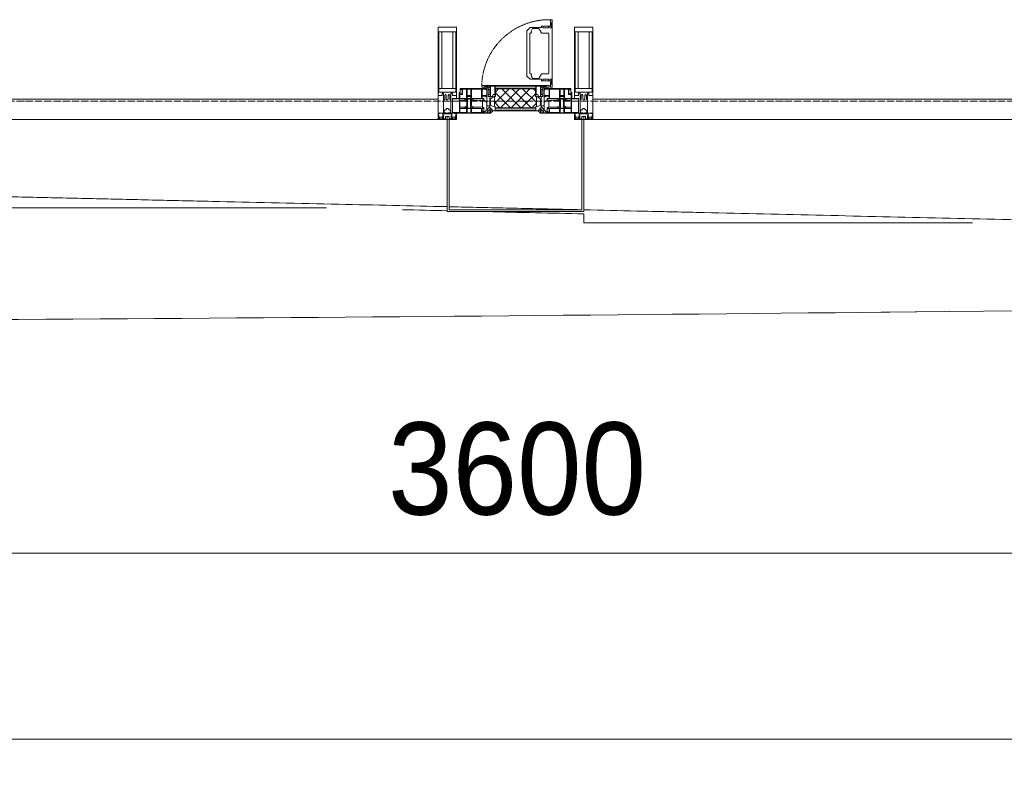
# Model space of a CAD drawing. Header units: millimetres. Extents: x 5617 to 101473, y 7718 to 212653.
# Tile 4 of 66: x 36286 to 38955, y 13599 to 15621. Entities that reach past the tile are written whole.
import ezdxf

# ---------------------------------------------------------------- set-up
doc = ezdxf.new("R2010")
doc.units = ezdxf.units.MM
doc.linetypes.add('-D1-02х01', pattern=[3, 2, -1])
doc.linetypes.add('ADSK_Линия сетки', pattern=[25, 20, -2.5, 0, -2.5])
for name, color, linetype, lineweight in [('Импосты витража', 7, 'Continuous', 18), ('Колонны', 7, 'Continuous', 18), ('Окна', 7, 'Continuous', 18), ('Оси', 7, 'Continuous', 9), ('Панели витража', 7, 'Continuous', 18), ('Размеры', 7, 'Continuous', 9), ('Размеры-100', 7, 'Continuous', 9), ('Форма', 7, 'Continuous', 18), ('Формообразующий элемент-перекрытие', 7, 'Continuous', 18), ('Элементы узлов', 7, 'Continuous', 18)]:
    doc.layers.add(name, color=color, linetype=linetype, lineweight=lineweight)
doc.styles.add('Arial', font='arial.ttf', dxfattribs={"width": 0.9, "height": 250})
doc.dimstyles.new('Основной_2_5_мм', dxfattribs={"dimscale": 304.8, "dimtxt": 255.06485, "dimasz": 0.463911, "dimexe": 0.492126, "dimexo": 0.492126, "dimgap": 0.098425, "dimtad": 1, "dimdec": 0, "dimdsep": 46, "dimtxsty": 'Arial', "dimblk1": 'OBLIQUE', "dimblk2": 'OBLIQUE', "dimsah": 1, "dimcen": 0.09, "dimdle": 0.492126, "dimazin": 2, "dimtfac": 1, "dimtdec": 4, "dimtix": 1, "dimtmove": 0, "dimatfit": 3, "dimfxl": 1, "dimtvp": 1, "dimtolj": 1, "dimtzin": 0, "dimlwd": 20, "dimlwe": 20, "dimarcsym": 2})

# ---------------------------------------------------------------- blocks, each defined once
blk = doc.blocks.new('System Panel - A_PAN_Glass-7508020-МКСС_К4_L19_64_800_')
at = {"layer": 'Панели витража', "color": 253, "lineweight": 5, "true_color": 0xaaaaaa}
for p, q in [((656.25, 55), (-656.25, 55)), ((-656.25, 55), (-656.25, 0)), ((656.25, 0), (656.25, 55)), ((-656.25, 0), (656.25, 0))]:
    blk.add_line(p, q, dxfattribs=at)
blk = doc.blocks.new('A_PAN_Створка - 383мм-V52-МКСС_К4_L19_64_800_')
at = {"layer": 'Панели витража', "lineweight": 5}
h = blk.add_hatch(dxfattribs=at)
h.set_pattern_fill('FP_7', color=256, style=0, pattern_type=2)
h.set_pattern_definition([(45, (-113350, -15350), (-14.1421356, 14.1421356), []), (135, (-113350, -15350), (-14.1421356, -14.1421356), [])])
h.paths.add_polyline_path([(-54.5, 31.8), (54.5, 31.8), (54.9, 34.1), (57.2, 36.4), (57.2, 60.8), (54.6, 63.4), (53.6, 82.7), (-54.6, 81.8), (-54.6, 63.4), (-57.2, 60.8), (-57.2, 36.4), (-54.9, 34.1)])
at = {"layer": 'Окна', "lineweight": 5}
for p, q in [((95.1, 270.5), (95.1, 252.9)), ((99.6, 270.5), (95.1, 270.5)), ((99.6, 270.5), (99.6, 87.5)), ((39.7, 249), (31.1, 240.4)), ((31.1, 117.6), (31.1, 240.4)), ((70.1, 249), (39.7, 249)), ((45, 244.7), (42.3, 239.8)), ((45.9, 246.8), (45, 244.7)), ((63.3, 246.8), (45.9, 246.8)), ((64.1, 245), (63.3, 246.8)), ((64.1, 245), (66.7, 241)), ((66.7, 241), (68.6, 239.7)), ((70.1, 252.9), (70.1, 249)), ((95.1, 252.9), (70.1, 252.9)), ((74.1, 248.4), (74.1, 252.9)), ((89.1, 248.4), (74.1, 248.4)), ((89.1, 252.9), (89.1, 248.4)), ((93.1, 248.4), (93.1, 252.9)), ((97.9, 248.4), (93.1, 248.4)), ((97.9, 262.4), (95.1, 262.4)), ((97.9, 262.4), (97.9, 248.4)), ((41.4, 234.2), (39.1, 233.8)), ((39.1, 179), (39.1, 233.8)), ((41.4, 234.2), (43.5, 236.3)), ((42.3, 239.8), (43.5, 236.3)), ((68.6, 239.7), (68.6, 236.4)), ((68.6, 236.4), (71.1, 233.9)), ((71.1, 233.9), (89.5, 233.9)), ((89.5, 233.9), (90.6, 232.8)), ((90.6, 125.2), (90.6, 232.8)), ((39.1, 179), (39.1, 124.2)), ((39.7, 109), (31.1, 117.6)), ((41.4, 123.8), (39.1, 124.2)), ((70.1, 109), (39.7, 109)), ((41.4, 123.8), (43.5, 121.7)), ((42.3, 118.2), (43.5, 121.7)), ((45, 113.3), (42.3, 118.2)), ((45.9, 111.2), (45, 113.3)), ((63.3, 111.2), (45.9, 111.2)), ((64.1, 113), (63.3, 111.2)), ((64.1, 113), (66.7, 117)), ((66.7, 117), (68.6, 118.3)), ((68.6, 121.6), (71.1, 124.1)), ((68.6, 118.3), (68.6, 121.6)), ((70.1, 105.1), (70.1, 109)), ((71.1, 124.1), (89.5, 124.1)), ((74.1, 109.6), (74.1, 105.1)), ((89.1, 109.6), (74.1, 109.6)), ((89.1, 105.1), (89.1, 109.6)), ((89.5, 124.1), (90.6, 125.2)), ((93.1, 109.6), (93.1, 105.1)), ((97.9, 109.6), (93.1, 109.6)), ((97.9, 95.6), (97.9, 109.6)), ((-150, 84), (-78, 84)), ((-150, 73.5), (-150, 84)), ((-91.5, 92), (91.5, 92)), ((-91.5, 87.5), (-91.5, 92)), ((-73.9, 87.5), (-91.5, 87.5)), ((-78, 84), (-78, 23.5)), ((-73.9, 62.5), (-73.9, 87.5)), ((95.1, 105.1), (70.1, 105.1)), ((73.9, 87.5), (73.9, 62.5)), ((91.5, 87.5), (73.9, 87.5)), ((78, 84), (150, 84)), ((78, 23.5), (78, 84)), ((91.5, 92), (91.5, 87.5)), ((95.1, 87.5), (95.1, 105.1)), ((97.9, 95.6), (95.1, 95.6)), ((99.6, 87.5), (95.1, 87.5)), ((150, 84), (150, 73.5)), ((-171, 57), (-156, 57)), ((-171, 17), (-171, 57)), ((-153, 73.5), (-150, 73.5)), ((-153, 60), (-153, 73.5)), ((-70, 62.5), (-73.9, 62.5)), ((-70, 32.1), (-70, 62.5)), ((70, 62.5), (70, 32.1)), ((73.9, 62.5), (70, 62.5)), ((150, 73.5), (153, 73.5)), ((153, 73.5), (153, 60)), ((156, 57), (171, 57)), ((171, 57), (171, 17)), ((-61.4, 23.5), (-70, 32.1)), ((-67.9, 23.5), (-64.6, 26.8)), ((-64.6, 26.8), (-61.4, 23.5)), ((70, 32.1), (61.4, 23.5)), ((61.4, 23.5), (64.6, 26.8)), ((64.6, 26.8), (67.9, 23.5)), ((-67.9, 17), (-171, 17)), ((-78, 23.5), (-67.9, 23.5)), ((-67.9, 17), (-67.9, 23.5)), ((-61.4, 23.5), (-67.9, 17)), ((61.4, 23.5), (-61.4, 23.5)), ((67.9, 17), (61.4, 23.5)), ((67.9, 23.5), (67.9, 17)), ((67.9, 23.5), (78, 23.5)), ((171, 17), (67.9, 17))]:
    blk.add_line(p, q, dxfattribs=at)
at = {"layer": 'Окна', "color": 253, "lineweight": 5, "true_color": 0xaaaaaa}
for p, q in [((-148.5, 82.5), (-132.4, 82.5)), ((-148.5, 81), (-148.5, 82.5)), ((-143.5, 81), (-148.5, 81)), ((-143.5, 68), (-143.5, 81)), ((-132.4, 56.6), (-132.4, 82.5)), ((-131, 82.5), (-120.8, 82.5)), ((-131, 82.5), (-131, 64.6)), ((-120.8, 82.5), (-120.8, 64.6)), ((-119.3, 82.5), (-92.5, 82.5)), ((-119.3, 56.6), (-119.3, 82.5)), ((-92.5, 56.6), (-92.5, 82.5)), ((-90.8, 82.5), (-79.5, 82.5)), ((-90.8, 64.6), (-90.8, 82.5)), ((-85, 84), (-85, 87.5)), ((-85, 87.5), (-78, 87.5)), ((-78, 84), (-85, 84)), ((-79.5, 82.5), (-79.5, 80.6)), ((-79.5, 80.6), (-78, 80.6)), ((-78, 87.5), (-78, 84)), ((78, 87.5), (78, 84)), ((85, 87.5), (78, 87.5)), ((78, 84), (85, 84)), ((79.5, 80.6), (78, 80.6)), ((90.8, 82.5), (79.5, 82.5)), ((79.5, 82.5), (79.5, 80.6)), ((85, 84), (85, 87.5)), ((90.8, 64.6), (90.8, 82.5)), ((119.3, 82.5), (92.5, 82.5)), ((92.5, 56.6), (92.5, 82.5)), ((119.3, 56.6), (119.3, 82.5)), ((120.8, 82.5), (120.8, 64.6)), ((131, 82.5), (120.8, 82.5)), ((131, 82.5), (131, 64.6)), ((132.4, 56.6), (132.4, 82.5)), ((148.5, 82.5), (132.4, 82.5)), ((143.5, 81), (148.5, 81)), ((143.5, 68), (143.5, 81)), ((148.5, 81), (148.5, 82.5)), ((-171, 55.5), (-152, 55.5)), ((-152, 20), (-152, 73.5)), ((-150.5, 69.5), (-150.5, 73.5)), ((-145, 69.5), (-150.5, 69.5)), ((-150.5, 33.6), (-150.5, 68)), ((-150.5, 68), (-143.5, 68)), ((-150.5, 56.6), (-132.4, 56.6)), ((-145, 69.5), (-145, 79.5)), ((-137.2, 54.8), (-135.8, 50.8)), ((-132.5, 54.8), (-137.2, 54.8)), ((-132.5, 53.8), (-133.4, 52)), ((-132.5, 53.8), (-132.5, 54.8)), ((-131, 64.6), (-120.8, 64.6)), ((-131, 56.5), (-131, 62.6)), ((-120.8, 62.6), (-131, 62.6)), ((-131, 56.5), (-120.8, 56.5)), ((-131, 55.1), (-131, 52.7)), ((-120.8, 55.1), (-131, 55.1)), ((-120.8, 56.5), (-120.8, 62.6)), ((-120.8, 55.1), (-120.8, 52.7)), ((-92.5, 56.6), (-119.3, 56.6)), ((-119.3, 54.8), (-114.6, 54.8)), ((-119.3, 53.8), (-119.3, 54.8)), ((-119.3, 53.8), (-118.4, 52)), ((-114.6, 54.8), (-115.9, 50.8)), ((-80.1, 64.6), (-90.8, 64.6)), ((-90.8, 62.7), (-90.8, 56.6)), ((-80.4, 62.7), (-90.8, 62.7)), ((-90.8, 56.6), (-85.9, 56.6)), ((-89.9, 52.2), (-88.6, 53.5)), ((-85.9, 53.5), (-88.6, 53.5)), ((-85.9, 56.6), (-85.9, 53.5)), ((-85.9, 53.5), (-78, 45.6)), ((-80.4, 61.1), (-80.4, 62.7)), ((-78, 61.1), (-80.4, 61.1)), ((-80.1, 66.1), (-80.1, 64.6)), ((-78, 66.1), (-80.1, 66.1)), ((-78, 66.1), (-78, 61.1)), ((78, 66.1), (78, 61.1)), ((78, 66.1), (80.1, 66.1)), ((78, 61.1), (80.4, 61.1)), ((85.9, 53.5), (78, 45.6)), ((80.1, 66.1), (80.1, 64.6)), ((80.1, 64.6), (90.8, 64.6)), ((80.4, 62.7), (90.8, 62.7)), ((80.4, 61.1), (80.4, 62.7)), ((85.9, 56.6), (85.9, 53.5)), ((90.8, 56.6), (85.9, 56.6)), ((85.9, 53.5), (88.6, 53.5)), ((89.9, 52.2), (88.6, 53.5)), ((90.8, 62.7), (90.8, 56.6)), ((92.5, 56.6), (119.3, 56.6)), ((114.6, 54.8), (115.9, 50.8)), ((119.3, 54.8), (114.6, 54.8)), ((119.3, 53.8), (118.4, 52)), ((119.3, 53.8), (119.3, 54.8)), ((131, 64.6), (120.8, 64.6)), ((120.8, 56.5), (120.8, 62.6)), ((120.8, 62.6), (131, 62.6)), ((131, 56.5), (120.8, 56.5)), ((120.8, 55.1), (120.8, 52.7)), ((120.8, 55.1), (131, 55.1)), ((131, 56.5), (131, 62.6)), ((131, 55.1), (131, 52.7)), ((150.5, 56.6), (132.4, 56.6)), ((132.5, 54.8), (137.2, 54.8)), ((132.5, 53.8), (132.5, 54.8)), ((132.5, 53.8), (133.4, 52)), ((137.2, 54.8), (135.8, 50.8)), ((150.5, 68), (143.5, 68)), ((145, 69.5), (145, 79.5)), ((145, 69.5), (150.5, 69.5)), ((150.5, 69.5), (150.5, 73.5)), ((150.5, 33.6), (150.5, 68)), ((152, 20), (152, 73.5)), ((171, 55.5), (152, 55.5)), ((-136.4, 52.4), (-150.5, 52.4)), ((-136.3, 33.6), (-150.5, 33.6)), ((-150.5, 29.4), (-132.4, 29.4)), ((-150.5, 17), (-150.5, 29.4)), ((-137.2, 31), (-135.8, 35)), ((-132.5, 31), (-137.2, 31)), ((-132.1, 49), (-135.8, 50.8)), ((-132.1, 36.8), (-135.8, 35)), ((-133.4, 52), (-130.1, 50.4)), ((-133.4, 33.7), (-130.1, 35.3)), ((-132.5, 31.9), (-133.4, 33.7)), ((-132.5, 31.9), (-132.5, 31)), ((-132.4, 29.4), (-132.4, 18.6)), ((-132.1, 49), (-132.1, 36.8)), ((-129.4, 51.1), (-131, 52.7)), ((-129.4, 34.6), (-131, 33)), ((-131, 30.9), (-131, 33)), ((-120.8, 30.9), (-131, 30.9)), ((-131, 29.5), (-120.8, 29.5)), ((-131, 18.2), (-131, 29.5)), ((-130.1, 50.4), (-129.4, 51.1)), ((-130.1, 35.3), (-130.1, 50.4)), ((-130.1, 35.3), (-129.4, 34.6)), ((-122.4, 51.1), (-120.8, 52.7)), ((-121.7, 50.4), (-122.4, 51.1)), ((-121.7, 35.3), (-122.4, 34.6)), ((-122.4, 34.6), (-120.8, 33)), ((-118.4, 52), (-121.7, 50.4)), ((-121.7, 35.3), (-121.7, 50.4)), ((-118.4, 33.7), (-121.7, 35.3)), ((-120.8, 30.9), (-120.8, 33)), ((-120.8, 18.2), (-120.8, 29.5)), ((-119.7, 49), (-115.9, 50.8)), ((-119.7, 49), (-119.7, 36.8)), ((-119.7, 36.8), (-115.9, 35)), ((-119.3, 31.9), (-118.4, 33.7)), ((-119.3, 31.9), (-119.3, 31)), ((-119.3, 31), (-114.6, 31)), ((-92.5, 29.4), (-119.3, 29.4)), ((-119.3, 29.4), (-119.3, 18.6)), ((-114.6, 31), (-115.9, 35)), ((-94.1, 33.5), (-115.4, 33.5)), ((-94.1, 52.5), (-115.3, 52.5)), ((-89.9, 50.9), (-94.1, 52.5)), ((-89.9, 35.1), (-94.1, 33.5)), ((-92.5, 18.6), (-92.5, 29.4)), ((-90.8, 18.5), (-90.8, 29.4)), ((-90.8, 29.4), (-85.9, 29.4)), ((-89.9, 52.2), (-89.9, 50.9)), ((-89.9, 35.1), (-89.9, 50.9)), ((-89.9, 32.5), (-89.9, 35.1)), ((-85.9, 32.5), (-89.9, 32.5)), ((-85.9, 29.4), (-85.9, 32.5)), ((-85.9, 21.9), (-85.9, 29.4)), ((-70, 33.8), (-83.4, 20.4)), ((-78, 45.6), (-78, 36.8)), ((-78, 36.8), (-70, 36.8)), ((-67.2, 29.3), (-73, 23.5)), ((-70, 36.8), (-70, 33.8)), ((-67.9, 23.5), (-64.6, 26.8)), ((-64.6, 26.8), (-67.2, 29.3)), ((64.6, 26.8), (67.2, 29.3)), ((67.9, 23.5), (64.6, 26.8)), ((67.2, 29.3), (73, 23.5)), ((70, 36.8), (70, 33.8)), ((78, 36.8), (70, 36.8)), ((70, 33.8), (83.4, 20.4)), ((78, 45.6), (78, 36.8)), ((85.9, 32.5), (89.9, 32.5)), ((85.9, 29.4), (85.9, 32.5)), ((85.9, 21.9), (85.9, 29.4)), ((90.8, 29.4), (85.9, 29.4)), ((89.9, 50.9), (94.1, 52.5)), ((89.9, 52.2), (89.9, 50.9)), ((89.9, 35.1), (89.9, 50.9)), ((89.9, 35.1), (94.1, 33.5)), ((89.9, 32.5), (89.9, 35.1)), ((90.8, 18.5), (90.8, 29.4)), ((92.5, 18.6), (92.5, 29.4)), ((92.5, 29.4), (119.3, 29.4)), ((94.1, 52.5), (115.3, 52.5)), ((94.1, 33.5), (115.4, 33.5)), ((114.6, 31), (115.9, 35)), ((119.3, 31), (114.6, 31)), ((119.7, 49), (115.9, 50.8)), ((119.7, 36.8), (115.9, 35)), ((118.4, 52), (121.7, 50.4)), ((118.4, 33.7), (121.7, 35.3)), ((119.3, 31.9), (118.4, 33.7)), ((119.3, 31.9), (119.3, 31)), ((119.3, 29.4), (119.3, 18.6)), ((119.7, 49), (119.7, 36.8)), ((122.4, 51.1), (120.8, 52.7)), ((122.4, 34.6), (120.8, 33)), ((120.8, 30.9), (120.8, 33)), ((120.8, 30.9), (131, 30.9)), ((120.8, 18.2), (120.8, 29.5)), ((131, 29.5), (120.8, 29.5)), ((121.7, 50.4), (122.4, 51.1)), ((121.7, 35.3), (121.7, 50.4)), ((121.7, 35.3), (122.4, 34.6)), ((129.4, 51.1), (131, 52.7)), ((130.1, 50.4), (129.4, 51.1)), ((130.1, 35.3), (129.4, 34.6)), ((129.4, 34.6), (131, 33)), ((133.4, 52), (130.1, 50.4)), ((130.1, 35.3), (130.1, 50.4)), ((133.4, 33.7), (130.1, 35.3)), ((131, 30.9), (131, 33)), ((131, 18.2), (131, 29.5)), ((132.1, 49), (135.8, 50.8)), ((132.1, 49), (132.1, 36.8)), ((132.1, 36.8), (135.8, 35)), ((150.5, 29.4), (132.4, 29.4)), ((132.4, 29.4), (132.4, 18.6)), ((132.5, 31.9), (133.4, 33.7)), ((132.5, 31.9), (132.5, 31)), ((132.5, 31), (137.2, 31)), ((137.2, 31), (135.8, 35)), ((136.3, 33.6), (150.5, 33.6)), ((136.4, 52.4), (150.5, 52.4)), ((150.5, 17), (150.5, 29.4)), ((-171, 18.5), (-153.5, 18.5)), ((-153.5, 18.5), (-152, 20)), ((-132.4, 18.6), (-150.5, 18.6)), ((-120.8, 18.2), (-131, 18.2)), ((-119.3, 18.6), (-92.5, 18.6)), ((-87.3, 18.5), (-90.8, 18.5)), ((-87.3, 21.9), (-85.9, 21.9)), ((-87.3, 20.4), (-87.3, 21.9)), ((-87.3, 20.4), (-87.3, 18.5)), ((-84.8, 20.4), (-87.3, 20.4)), ((-85.9, 18.2), (-85.9, 20.4)), ((-75.9, 18.2), (-85.9, 18.2)), ((-83.4, 20.4), (-84.8, 20.4)), ((-75.9, 23.5), (-73, 23.5)), ((-75.9, 21.5), (-75.9, 23.5)), ((-75.9, 21.5), (-75.9, 18.2)), ((-74.9, 21.5), (-75.9, 21.5)), ((-74.9, 17.9), (-74.9, 21.5)), ((-68.9, 17.9), (-74.9, 17.9)), ((-68.9, 21.5), (-68.9, 17.9)), ((-67.9, 21.5), (-68.9, 21.5)), ((-67.9, 21.5), (-67.9, 23.5)), ((67.9, 21.5), (67.9, 23.5)), ((67.9, 21.5), (68.9, 21.5)), ((68.9, 21.5), (68.9, 17.9)), ((68.9, 17.9), (74.9, 17.9)), ((75.9, 23.5), (73, 23.5)), ((74.9, 21.5), (75.9, 21.5)), ((74.9, 17.9), (74.9, 21.5)), ((75.9, 21.5), (75.9, 23.5)), ((75.9, 21.5), (75.9, 18.2)), ((75.9, 18.2), (85.9, 18.2)), ((83.4, 20.4), (84.8, 20.4)), ((84.8, 20.4), (87.3, 20.4)), ((87.3, 21.9), (85.9, 21.9)), ((85.9, 18.2), (85.9, 20.4)), ((87.3, 20.4), (87.3, 21.9)), ((87.3, 20.4), (87.3, 18.5)), ((87.3, 18.5), (90.8, 18.5)), ((119.3, 18.6), (92.5, 18.6)), ((120.8, 18.2), (131, 18.2)), ((132.4, 18.6), (150.5, 18.6)), ((153.5, 18.5), (152, 20)), ((171, 18.5), (153.5, 18.5))]:
    blk.add_line(p, q, dxfattribs=at)
at = {"layer": 'Окна', "linetype": '-D1-02х01', "lineweight": 5}
blk.add_arc((91.4, 87.5), 183, 88.8555, 178.5909, dxfattribs=at)
at = {"layer": 'Окна', "lineweight": 5}
for centre, start, end in [((-156, 60), 270, 360), ((156, 60), 180, 270)]:
    blk.add_arc(centre, 3, start, end, dxfattribs=at)
at = {"layer": 'Элементы узлов', "color": 253, "lineweight": 5, "true_color": 0xaaaaaa}
for p, q in [((-91.5, 92), (-91.5, 87.5)), ((-91.5, 92), (91.5, 92)), ((-91.5, 87.5), (-73.9, 87.5)), ((-83.4, 90.3), (-69.4, 90.3)), ((-83.4, 90.3), (-83.4, 87.5)), ((-73.9, 87.5), (-73.9, 62.5)), ((-69.4, 85.5), (-73.9, 85.5)), ((-73.9, 81.5), (-69.4, 81.5)), ((-69.4, 90.3), (-69.4, 85.5)), ((-69.4, 81.5), (-69.4, 66.5)), ((-67.9, 89.3), (-66.9, 90.3)), ((-67.9, 62.5), (-67.9, 89.3)), ((-66.9, 90.3), (-57.4, 90.3)), ((-57.4, 90.3), (-56.4, 89.4)), ((-56.4, 89.4), (-56.4, 67.7)), ((-53.9, 90.3), (-54.9, 89.3)), ((-54.9, 89.3), (-54.9, 85.6)), ((-54.9, 85.6), (-53.9, 84.6)), ((-54.9, 81.9), (-53.8, 83)), ((-54.9, 63.5), (-54.9, 81.9)), ((-53.6, 82.7), (-54.6, 81.8)), ((-54.6, 81.8), (-54.6, 63.4)), ((53.9, 90.3), (-53.9, 90.3)), ((-53.9, 84.6), (53.9, 84.6)), ((53.8, 83), (-53.8, 83)), ((53.6, 82.7), (-53.6, 82.7)), ((54.6, 81.8), (53.6, 82.7)), ((54.9, 81.9), (53.8, 83)), ((53.9, 90.3), (54.9, 89.3)), ((54.9, 85.6), (53.9, 84.6)), ((54.6, 63.4), (54.6, 81.8)), ((54.9, 89.3), (54.9, 85.6)), ((54.9, 63.5), (54.9, 81.9)), ((57.4, 90.3), (56.4, 89.4)), ((56.4, 89.4), (56.4, 67.7)), ((66.9, 90.3), (57.4, 90.3)), ((67.9, 89.3), (66.9, 90.3)), ((67.9, 62.5), (67.9, 89.3)), ((69.4, 90.3), (69.4, 85.5)), ((83.4, 90.3), (69.4, 90.3)), ((69.4, 85.5), (73.9, 85.5)), ((69.4, 81.5), (69.4, 66.5)), ((73.9, 81.5), (69.4, 81.5)), ((91.5, 87.5), (73.9, 87.5)), ((73.9, 87.5), (73.9, 62.5)), ((83.4, 90.3), (83.4, 87.5)), ((91.5, 92), (91.5, 87.5)), ((-69.4, 66.5), (-73.9, 66.5)), ((-73.9, 62.5), (-70, 62.5)), ((-70, 62.5), (-70, 32.1)), ((-61.7, 62.5), (-67.9, 62.5)), ((-66, 56.5), (-67.8, 55.7)), ((-67.8, 55.7), (-67.8, 38.3)), ((-66, 56.5), (-62, 59.1)), ((-62, 59.1), (-60.7, 61)), ((-60.1, 67.7), (-61.7, 64.9)), ((-61.7, 64.9), (-61.7, 62.5)), ((-60.7, 61), (-57.4, 61)), ((-56.4, 67.7), (-60.1, 67.7)), ((-57.4, 61), (-54.9, 63.5)), ((-54.6, 63.4), (-57.2, 60.8)), ((-57.2, 60.8), (-57.2, 36.4)), ((57.2, 60.8), (54.6, 63.4)), ((57.4, 61), (54.9, 63.5)), ((56.4, 67.7), (60.1, 67.7)), ((57.2, 36.4), (57.2, 60.8)), ((60.7, 61), (57.4, 61)), ((60.1, 67.7), (61.7, 64.9)), ((62, 59.1), (60.7, 61)), ((61.7, 64.9), (61.7, 62.5)), ((61.7, 62.5), (67.9, 62.5)), ((66, 56.5), (62, 59.1)), ((66, 56.5), (67.8, 55.7)), ((67.8, 55.7), (67.8, 38.3)), ((69.4, 66.5), (73.9, 66.5)), ((70, 62.5), (70, 32.1)), ((73.9, 62.5), (70, 62.5)), ((-70, 32.1), (-61.4, 23.5)), ((-67.8, 38.3), (-65.7, 37.4)), ((-65.7, 37.4), (-60.8, 34.7)), ((-60.8, 34.7), (-57.3, 35.9)), ((-55.2, 33.8), (-57.3, 35.9)), ((-57.2, 36.4), (-54.9, 34.1)), ((-55.2, 33.8), (-54.8, 31.5)), ((-54.9, 34.1), (-54.5, 31.8)), ((-53.9, 30.5), (-54.9, 29.5)), ((-54.9, 29.5), (-54.9, 25.8)), ((0, 31.5), (-54.8, 31.5)), ((-54.5, 31.8), (54.5, 31.8)), ((53.9, 30.5), (-53.9, 30.5)), ((0, 31.5), (54.8, 31.5)), ((53.9, 30.5), (54.9, 29.5)), ((54.5, 31.8), (54.9, 34.1)), ((55.2, 33.8), (54.8, 31.5)), ((54.9, 34.1), (57.2, 36.4)), ((54.9, 29.5), (54.9, 25.8)), ((55.2, 33.8), (57.3, 35.9)), ((60.8, 34.7), (57.3, 35.9)), ((65.7, 37.4), (60.8, 34.7)), ((70, 32.1), (61.4, 23.5)), ((67.8, 38.3), (65.7, 37.4)), ((61.4, 23.5), (-61.4, 23.5)), ((-54.9, 25.8), (-53.9, 24.8)), ((-53.9, 24.8), (53.9, 24.8)), ((54.9, 25.8), (53.9, 24.8))]:
    blk.add_line(p, q, dxfattribs=at)
blk = doc.blocks.new('Rectangular Mullion - 50Wx250H-2623690-МКСС_К4_L19_64_800_')
at = {"layer": 'Элементы узлов', "color": 253, "lineweight": 5, "true_color": 0xaaaaaa}
for p, q in [((-25, 65.2), (-25, 250)), ((-25, 250), (0, 250)), ((25, 250), (0, 250)), ((25, 65.2), (25, 250)), ((-23, 237.3), (0, 237.3)), ((-23, 237.3), (-23, 73.6)), ((-14.9, 84), (-14.9, 237.3)), ((23, 237.3), (0, 237.3)), ((14.9, 84), (14.9, 237.3)), ((23, 237.3), (23, 73.6)), ((0, 84), (-23, 84)), ((0, 84), (23, 84)), ((-14, 65.2), (-25, 65.2)), ((-0.5, 73.6), (-23, 73.6)), ((-14, 71.3), (-14, 65.2)), ((-10, 71.3), (-14, 71.3)), ((-10, 53), (-10, 71.3)), ((-8.7, 53), (-7, 54.7)), ((-7, 65.2), (-5.9, 67.3)), ((-7, 65.2), (-7, 54.7)), ((-4.1, 67.3), (-5.9, 67.3)), ((-4.1, 67.3), (-2.9, 65.1)), ((-2.9, 65.1), (-2.9, 54.6)), ((-1.3, 53), (-2.9, 54.6)), ((0.5, 73.6), (23, 73.6)), ((1.3, 53), (2.9, 54.6)), ((4.1, 67.3), (2.9, 65.1)), ((2.9, 65.1), (2.9, 54.6)), ((4.1, 67.3), (5.9, 67.3)), ((7, 65.2), (5.9, 67.3)), ((7, 65.2), (7, 54.7)), ((8.7, 53), (7, 54.7)), ((10, 71.3), (14, 71.3)), ((10, 53), (10, 71.3)), ((14, 71.3), (14, 65.2)), ((14, 65.2), (25, 65.2)), ((-8.7, 53), (-10, 53)), ((-10, 53), (-10, 17)), ((-8.5, 23), (-1.5, 30)), ((-1.5, 30), (0, 30)), ((0, 53), (-1.3, 53)), ((0, 53), (1.3, 53)), ((1.5, 30), (0, 30)), ((8.5, 23), (1.5, 30)), ((8.7, 53), (10, 53)), ((10, 53), (10, 17)), ((-23.8, 14.6), (-25, 14.2)), ((-25, 0), (-25, 14.2)), ((-22.3, 17), (-23.8, 17)), ((-23.8, 17), (-23.8, 14.6)), ((-22.5, 10.6), (-23.8, 14.6)), ((-22.5, 10.6), (-23.7, 9.9)), ((-23.7, 1.3), (-23.7, 9.9)), ((-23.7, 1.3), (-11.8, 1.3)), ((-23.2, 10.2), (-22.5, 8)), ((-22.5, 8), (-22.5, 4.5)), ((-21.3, 4.5), (-22.5, 4.5)), ((-22.3, 17), (-22.3, 16)), ((-22.3, 16), (-21.3, 16)), ((-19, 17.6), (-21.3, 16)), ((-21.3, 4.5), (-21.3, 6.5)), ((-21.3, 6.5), (-14.2, 6.5)), ((-18.4, 16.6), (-19, 17.6)), ((-7.4, 16.6), (-18.4, 16.6)), ((-14.2, 6.5), (-14.2, 4.5)), ((-13.2, 4.5), (-14.2, 4.5)), ((-13.2, 4.5), (-12.2, 7.2)), ((-12.7, 7.6), (-11.3, 11.4)), ((-12.7, 7.6), (-11.8, 6.9)), ((-12.2, 9), (-12.2, 14.8)), ((-12.2, 14.8), (0, 14.8)), ((-11.8, 1.3), (-11.8, 6.9)), ((-10.5, 11.2), (-11.3, 11.4)), ((-10.5, 1.5), (-10.5, 11.2)), ((-4.8, 1.5), (-10.5, 1.5)), ((-10, 17), (-7.5, 17)), ((-8.5, 18.5), (-8.5, 23)), ((-7.5, 18.5), (-8.5, 18.5)), ((-7.5, 17), (-7.5, 18.5)), ((-7.4, 18), (-7.4, 16.6)), ((-2.6, 18), (-7.4, 18)), ((0, 8), (-4.8, 8)), ((-4.8, 1.5), (-4.8, 8)), ((-2.6, 18), (-2.6, 16.8)), ((-2.6, 16.8), (0, 16.8)), ((2.6, 16.8), (0, 16.8)), ((0, 14.8), (0, 16.8)), ((0, 14.8), (0, 16.8)), ((12.2, 14.8), (0, 14.8)), ((0, 0), (0, 8)), ((0, 8), (4.8, 8)), ((0, 0), (0, 8)), ((2.6, 18), (2.6, 16.8)), ((2.6, 18), (7.4, 18)), ((4.8, 1.5), (4.8, 8)), ((4.8, 1.5), (10.5, 1.5)), ((7.4, 18), (7.4, 16.6)), ((7.4, 16.6), (18.4, 16.6)), ((7.5, 18.5), (8.5, 18.5)), ((7.5, 17), (7.5, 18.5)), ((10, 17), (7.5, 17)), ((8.5, 18.5), (8.5, 23)), ((10.5, 11.2), (11.3, 11.4)), ((10.5, 1.5), (10.5, 11.2)), ((12.7, 7.6), (11.3, 11.4)), ((12.7, 7.6), (11.8, 6.9)), ((11.8, 1.3), (11.8, 6.9)), ((23.7, 1.3), (11.8, 1.3)), ((12.2, 9), (12.2, 14.8)), ((13.2, 4.5), (12.2, 7.2)), ((13.2, 4.5), (14.2, 4.5)), ((21.3, 6.5), (14.2, 6.5)), ((14.2, 6.5), (14.2, 4.5)), ((18.4, 16.6), (19, 17.6)), ((19, 17.6), (21.3, 16)), ((22.3, 16), (21.3, 16)), ((21.3, 4.5), (21.3, 6.5)), ((21.3, 4.5), (22.5, 4.5)), ((22.3, 17), (22.3, 16)), ((22.3, 17), (23.8, 17)), ((22.5, 10.6), (23.8, 14.6)), ((22.5, 10.6), (23.7, 9.9)), ((23.2, 10.2), (22.5, 8)), ((22.5, 8), (22.5, 4.5)), ((23.7, 1.3), (23.7, 9.9)), ((23.8, 17), (23.8, 14.6)), ((23.8, 14.6), (25, 14.2)), ((25, 0), (25, 14.2)), ((-25, 0), (0, 0)), ((25, 0), (0, 0))]:
    blk.add_line(p, q, dxfattribs=at)
for centre, start, end in [((-0.5, 73.1), 360, 90), ((0.5, 73.1), 90, 180)]:
    blk.add_arc(centre, 0.5, start, end, dxfattribs=at)
blk = doc.blocks.new('Rectangular Mullion - R_StandardFrame_50Wx250H-V49-МКСС_К4_L19_64_800_')
at = {"layer": 'Импосты витража', "color": 253, "lineweight": 5, "true_color": 0xaaaaaa}
for p, q in [((-25, -250), (-25, 0)), ((-25, 0), (0, 0)), ((5, 0), (25, 0)), ((25, 0), (25, -17)), ((25, -57), (25, -250)), ((25, -250), (-25, -250))]:
    blk.add_line(p, q, dxfattribs=at)
blk = doc.blocks.new('Rectangular Mullion - R_StandardFrame_50Wx250H-V50-МКСС_К4_L19_64_800_')
at = {"layer": 'Импосты витража', "color": 253, "lineweight": 5, "true_color": 0xaaaaaa}
for p, q in [((-25, -17), (-25, 0)), ((-25, 0), (-5, 0)), ((0, 0), (25, 0)), ((25, 0), (25, -250)), ((-25, -250), (-25, -57)), ((25, -250), (-25, -250))]:
    blk.add_line(p, q, dxfattribs=at)
blk = doc.blocks.new('A_SLK_PAN_Type1 - Прямой тип панели Ф-1_1-7502856-МКСС_К4_L19_64_800_')
at = {"layer": 'Колонны', "lineweight": 5}
for p, q in [((-185, 250), (185, 250)), ((-185, 0), (-185, 250)), ((-180, 245), (-180, 0)), ((180, 245), (-180, 245)), ((180, 0), (180, 245)), ((185, 250), (185, 0)), ((-180, 0), (-185, 0)), ((185, 0), (180, 0))]:
    blk.add_line(p, q, dxfattribs=at)
blk = doc.blocks.new('A_OGR_PAN_Отлив - A_OGR_PAN_Отлив-6121860-МКСС_К4_L19_64_800_')
at = {"layer": 'Колонны', "color": 253, "lineweight": 5, "true_color": 0xaaaaaa}
for q in [(-681.2, -255.9), (372.1, -280)]:
    blk.add_line((-681.2, -280), q, dxfattribs=at)
blk = doc.blocks.new('A_OGR_PAN_Отлив - A_OGR_PAN_Отлив-6121470-МКСС_К4_L19_64_800_')
at = {"layer": 'Колонны', "color": 253, "lineweight": 5, "true_color": 0xaaaaaa}
for q in [(-681.2, -216.5), (354.3, -240)]:
    blk.add_line((-681.2, -240), q, dxfattribs=at)
blk = doc.blocks.new('135_SLK_K4_AR_FCD_rvt-1-МКСС_К4_L19_64_800_')
at = {"layer": 'Форма', "color": 253, "lineweight": 5, "true_color": 0xaaaaaa, "flags": 128}
blk.add_lwpolyline([(114341.6, 14827.2), (118320, 14866.3), (121358.5, 14890.7), (123765.7, 14904.4), (125726.1, 14909.6), (127148.7, 14908.7)], dxfattribs=at)
at = {"layer": 'Форма', "color": 253, "lineweight": 9, "true_color": 0xaaaaaa}
for points, knots in [([(111802.4, 15144.1), (111835.2, 15143.4), (111921.8, 15141.5), (112062.4, 15138.4), (112224.1, 15134.8), (112385.9, 15131.1), (112601.5, 15126.3), (112861.1, 15120.4), (113066.9, 15115.7), (113164.9, 15113.5)], [-0.80525063, -0.80525063, -0.80525063, -0.80525063, -0.80208333, -0.796875, -0.79166667, -0.78645833, -0.78125, -0.77083333, -0.7613529, -0.7613529, -0.7613529, -0.7613529]), ([(113169.8, 15113.3), (113177.8, 15113.2), (113239.8, 15111.7), (113355.6, 15109.1), (113467.7, 15106.5), (113525.8, 15105.2), (113530, 15105.1)], [-0.76119724, -0.76119724, -0.76119724, -0.76119724, -0.76041667, -0.75520833, -0.75, -0.74959299, -0.74959299, -0.74959299, -0.74959299]), ([(113535, 15105), (113583, 15103.9), (113685, 15101.5), (113894.7, 15096.7), (114164, 15090.5), (114487.2, 15083.1), (114731.8, 15077.5), (114868.6, 15074.3), (114897.5, 15073.7)], [-0.74943195, -0.74943195, -0.74943195, -0.74943195, -0.74479167, -0.73958333, -0.72916667, -0.71875, -0.70833333, -0.7055337, -0.7055337, -0.7055337, -0.7055337])]:
    blk.add_open_spline(points, degree=3, knots=knots, dxfattribs=at)
at = {"layer": 'Форма', "color": 253, "lineweight": 5, "true_color": 0xaaaaaa}
blk.add_open_spline([(102843.6, 14845.9), (105119.8, 14815.8), (108992, 14785.5), (112939.9, 14812.1), (114511.7, 14829.1)], degree=3, knots=[43.80859, 43.80859, 43.80859, 43.80859, 55.669869, 63.58486, 63.58486, 63.58486, 63.58486], dxfattribs=at)
at = {"layer": 'Формообразующий элемент-перекрытие', "color": 253, "lineweight": 5, "true_color": 0xaaaaaa}
for points in [[(113165, 15102.5), (113124.7, 15103.4), (113084.3, 15104.3), (113044, 15105.3)], [(113535, 15094), (113447.7, 15096), (113360.3, 15098), (113273, 15100)]]:
    blk.add_open_spline(points, degree=3, dxfattribs=at)
at = {"layer": 'Импосты витража', "color": 253, "lineweight": 5, "true_color": 0xaaaaaa}
for p in [(113165, 15350), (113535, 15350)]:
    blk.add_blockref('Rectangular Mullion - 50Wx250H-2623690-МКСС_К4_L19_64_800_', p, dxfattribs=at)
at = {"layer": 'Импосты витража', "color": 253, "lineweight": 5, "true_color": 0xaaaaaa, "extrusion": (0, 0, -1), "rotation": 180}
for name, p in [('Rectangular Mullion - R_StandardFrame_50Wx250H-V49-МКСС_К4_L19_64_800_', (-113165, 15350)), ('Rectangular Mullion - R_StandardFrame_50Wx250H-V50-МКСС_К4_L19_64_800_', (-113535, 15350))]:
    blk.add_blockref(name, p, dxfattribs=at)
at = {"layer": 'Колонны', "color": 253, "lineweight": 5, "true_color": 0xaaaaaa, "rotation": 180}
blk.add_blockref('A_SLK_PAN_Type1 - Прямой тип панели Ф-1_1-7502856-МКСС_К4_L19_64_800_', (113350, 15350), dxfattribs=at)
at = {"layer": 'Колонны', "color": 253, "lineweight": 5, "true_color": 0xaaaaaa}
for name, p in [('A_OGR_PAN_Отлив - A_OGR_PAN_Отлив-6121470-МКСС_К4_L19_64_800_', (112483.8, 15350)), ('A_OGR_PAN_Отлив - A_OGR_PAN_Отлив-6121860-МКСС_К4_L19_64_800_', (114216.3, 15350))]:
    blk.add_blockref(name, p, dxfattribs=at)
at = {"layer": 'Панели витража', "color": 253, "lineweight": 5, "true_color": 0xaaaaaa}
for name, p in [('A_PAN_Створка - 383мм-V52-МКСС_К4_L19_64_800_', (113350, 15350)), ('System Panel - A_PAN_Glass-7508020-МКСС_К4_L19_64_800_', (112483.8, 15350)), ('System Panel - A_PAN_Glass-7508020-МКСС_К4_L19_64_800_', (114216.3, 15350))]:
    blk.add_blockref(name, p, dxfattribs=at)
blk = doc.blocks.new('DIMBLOCK4-МКСС_К4_L19_64_800_')
at = {"layer": 'Размеры-100', "lineweight": 20, "transparency": 16777216}
for p, q in [((35830.3, 14173.9), (35830.3, 14323.9)), ((39430.3, 14173.9), (39430.3, 14323.9)), ((35830.3, 14173.9), (39430.3, 14173.9)), ((35830.3, 14173.9), (35830.3, 14123.9)), ((39430.3, 14173.9), (39430.3, 14123.9))]:
    blk.add_line(p, q, dxfattribs=at)
at = {"layer": 'Размеры-100', "lineweight": 40, "transparency": 16777216}
for p, q in [((35830.3, 14173.9), (35901, 14244.6)), ((39430.3, 14173.9), (39501, 14244.6)), ((35830.3, 14173.9), (35759.6, 14103.2)), ((39430.3, 14173.9), (39359.6, 14103.2))]:
    blk.add_line(p, q, dxfattribs=at)
at = {"layer": 'Размеры-100', "color": 0, "lineweight": 20, "transparency": 16777216, "insert": (37284.9, 14528.5), "char_height": 250, "width": 828.765, "attachment_point": 1, "line_spacing_factor": 0.941778, "style": 'Arial'}
blk.add_mtext('3600', dxfattribs=at)
blk = doc.blocks.new('_Oblique')
at = {"color": 0, "linetype": 'ByBlock', "lineweight": -2}
blk.add_line((-0.5, -0.5), (0.5, 0.5), dxfattribs=at)
blk = doc.blocks.new('DIMBLOCK14-МКСС_К4_L19_64_800_')
at = {"layer": 'Размеры-100', "lineweight": 20, "transparency": 16777216}
for p, q in [((27530.3, 13669.4), (27530.3, 13819.4)), ((61030.3, 13669.4), (61030.3, 13819.4)), ((27380.3, 13669.4), (61180.3, 13669.4)), ((27530.3, 13669.4), (27530.3, 13619.4)), ((61030.3, 13669.4), (61030.3, 13619.4))]:
    blk.add_line(p, q, dxfattribs=at)
at = {"layer": 'Размеры-100', "lineweight": 40, "transparency": 16777216}
for p, q in [((27530.3, 13669.4), (27601, 13740.1)), ((61030.3, 13669.4), (61101, 13740.1)), ((27530.3, 13669.4), (27459.6, 13598.7)), ((61030.3, 13669.4), (60959.6, 13598.7))]:
    blk.add_line(p, q, dxfattribs=at)
at = {"layer": 'Размеры-100', "color": 0, "lineweight": 20, "transparency": 16777216, "insert": (43848.6, 14024), "char_height": 250, "width": 1035.956, "attachment_point": 1, "line_spacing_factor": 0.941778, "style": 'Arial'}
blk.add_mtext('33500', dxfattribs=at)

msp = doc.modelspace()

# ---------------------------------------------------------------- linework, layer by layer
at = {"layer": 'Оси', "linetype": 'ADSK_Линия сетки'}
msp.add_line((61271.8, 15400), (24565.1, 15400), dxfattribs=at)

# ---------------------------------------------------------------- block references
at = {"lineweight": 5}
msp.add_blockref('135_SLK_K4_AR_FCD_rvt-1-МКСС_К4_L19_64_800_', (-75719.7, 0), dxfattribs=at)

# ---------------------------------------------------------------- dimensions: what is measured, and where the dimension line sits
at = {"layer": 'Размеры', "lineweight": 20}
for base, p1, p2, override, picture, middle in [((39430.3, 14173.9), (35830.3, 14273.9), (39430.3, 14273.9), {"dimpost": '<>', "dimfxl": 3600}, 'DIMBLOCK4-МКСС_К4_L19_64_800_', (37630.3, 14331.6)), ((61030.3, 13669.4), (27530.3, 13769.4), (61030.3, 13769.4), {"dimpost": '<>', "dimfxl": 33500}, 'DIMBLOCK14-МКСС_К4_L19_64_800_', (44280.3, 13827.1))]:
    dim = msp.add_linear_dim(base=base, p1=p1, p2=p2, dimstyle='Основной_2_5_мм', override=override, dxfattribs=at)
    dim.commit()
    dim.dimension.update_dxf_attribs({"geometry": picture, "text_midpoint": middle})

doc.saveas('drawing.dxf')
